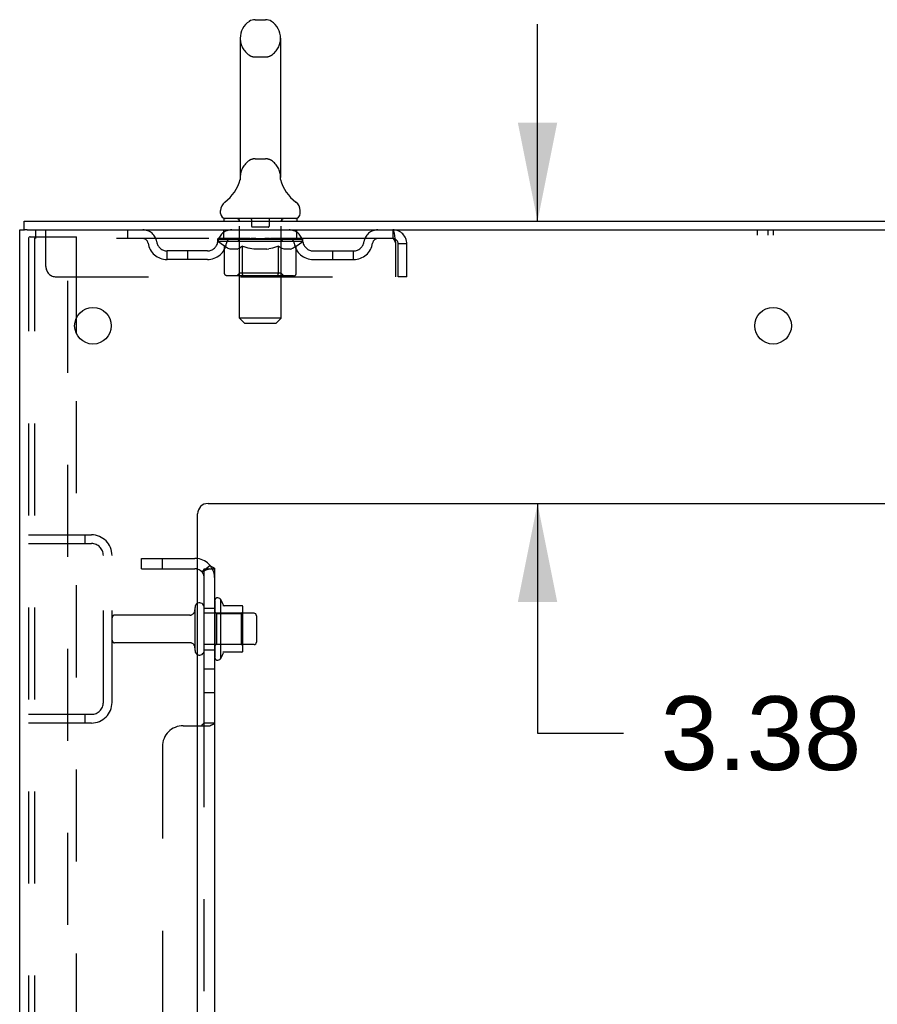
# Model space of a CAD drawing. Header units: inches. Extents: x 0 to 200, y 0 to 129.
# Tile 42 of 98: x 14 to 24, y 73 to 85. Entities that reach past the tile are written whole.
import ezdxf

# ---------------------------------------------------------------- set-up
doc = ezdxf.new("R2010")
doc.units = ezdxf.units.IN
doc.header["$LTSCALE"] = 11
doc.header["$MEASUREMENT"] = 0
doc.linetypes.add('HIDDEN', pattern=[0.2, 0.1, -0.1])
doc.layers.get('0').update_dxf_attribs({"linetype": 'CONTINUOUS'})
for name, color, linetype in [('DEFAULT_2', 8, 'HIDDEN'), ('DIMENSIONS', 7, 'CONTINUOUS'), ('SUBPANEL', 7, 'CONTINUOUS'), ('WITNESSMARKS', 7, 'CONTINUOUS')]:
    doc.layers.add(name, color=color, linetype=linetype)
doc.styles.get("Standard").update_dxf_attribs({"font": 'arial.ttf'})
doc.dimstyles.new('DIMSTYLE_1', dxfattribs={"dimtxt": 0.882353, "dimasz": 1.176471, "dimexe": 0.09, "dimexo": 0.07, "dimgap": 0.0375, "dimtad": 0, "dimtih": 1, "dimtoh": 1, "dimzin": 4, "dimdsep": 46, "dimtxsty": 'Standard', "dimblk": '_FILLED', "dimblk1": '_FILLED', "dimblk2": '_FILLED', "dimcen": 0.09, "dimadec": 3, "dimazin": 1, "dimtfac": 1, "dimtdec": 3, "dimtofl": 0, "dimtmove": 0, "dimatfit": 3, "dimldrblk": '_FILLED', "dimfxl": 0, "dimtolj": 1, "dimtzin": 4, "dimarcsym": 0})

# ---------------------------------------------------------------- blocks, each defined once
blk = doc.blocks.new('_FILLED')
at = {"color": 0, "linetype": 'ByBlock'}
blk.add_solid([(0, 0), (-1, 0.2), (-1, -0.2)], dxfattribs=at)
blk = doc.blocks.new('*D17')
at = {"layer": 'DIMENSIONS', "color": 2, "linetype": 'Continuous'}
for p, q in [((20.422, 82.792), (20.422, 85.145)), ((20.422, 79.417), (20.422, 76.671)), ((20.422, 76.671), (21.451, 76.671))]:
    blk.add_line(p, q, dxfattribs=at)
at = {"layer": 'DIMENSIONS', "color": 2, "linetype": 'Continuous', "xscale": 1.1764705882, "yscale": 1.1764705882, "zscale": 1.1764705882}
for p, rotation in [((20.422, 82.792), 270), ((20.422, 79.417), 90)]:
    blk.add_blockref('_FILLED', p, dxfattribs=dict(at, rotation=rotation))
at = {"layer": 'DIMENSIONS', "color": 2, "linetype": 'Continuous', "insert": (21.892, 77.113), "char_height": 0.8824, "width": 2.39777, "attachment_point": 1, "line_spacing_factor": 0.9}
blk.add_mtext('3.38', dxfattribs=at)

msp = doc.modelspace()

# ---------------------------------------------------------------- linework, layer by layer
at = {"color": 7, "linetype": 'Continuous'}
for p, q in [((17.047, 85.2), (17.174, 85.2)), ((16.869, 84.978), (16.869, 83.315)), ((17.352, 84.978), (17.352, 83.315)), ((16.864, 83.271), (16.863, 83.27)), ((16.867, 83.285), (16.867, 83.285)), ((16.867, 83.285), (16.867, 83.284)), ((16.867, 83.284), (16.867, 83.283)), ((16.869, 83.295), (16.868, 83.294)), ((16.868, 83.294), (16.868, 83.293)), ((16.868, 83.293), (16.868, 83.292)), ((16.868, 83.292), (16.868, 83.291)), ((16.868, 83.291), (16.868, 83.29)), ((16.868, 83.29), (16.868, 83.289)), ((16.868, 83.289), (16.868, 83.288)), ((16.868, 83.288), (16.868, 83.287)), ((16.869, 83.315), (16.869, 83.31)), ((17.352, 83.31), (17.352, 83.315)), ((17.352, 83.309), (17.352, 83.31)), ((17.354, 83.285), (17.354, 83.286)), ((17.358, 83.27), (17.358, 83.271)), ((17.358, 83.27), (17.358, 83.27)), ((16.636, 82.882), (16.636, 82.92)), ((17.586, 82.882), (17.586, 82.92)), ((14.288, 82.688), (14.288, 82.792)), ((16.673, 82.822), (16.673, 82.792)), ((17.548, 82.822), (16.673, 82.822)), ((17.548, 82.822), (17.548, 82.792)), ((14.326, 82.688), (14.292, 82.688)), ((16.635, 78.273), (16.635, 77.561)), ((16.89, 78.195), (16.662, 78.195)), ((16.901, 77.661), (16.901, 78.173)), ((17.035, 78.105), (16.901, 78.105)), ((17.065, 78.075), (17.065, 77.76)), ((17.035, 77.73), (16.901, 77.73)), ((16.89, 77.64), (16.662, 77.64))]:
    msp.add_line(p, q, dxfattribs=at)
at = {"color": 3, "linetype": 'Continuous'}
for p, q in [((14.288, 82.792), (31.989, 82.792)), ((14.236, 14.896), (14.236, 82.688)), ((14.236, 82.688), (14.292, 82.688)), ((14.326, 82.688), (31.989, 82.688)), ((14.915, 81.445), (14.915, 81.639)), ((16.486, 79.417), (28.361, 79.417)), ((16.361, 16.917), (16.361, 79.292))]:
    msp.add_line(p, q, dxfattribs=at)
at = {"color": 7, "linetype": 'Continuous'}
for points in [[(16.868, 83.287), (16.867, 83.286), (16.867, 83.285)], [(16.869, 83.31), (16.869, 83.309), (16.869, 83.308), (16.869, 83.308), (16.869, 83.307), (16.869, 83.306), (16.869, 83.306), (16.869, 83.305), (16.869, 83.304), (16.869, 83.304), (16.869, 83.303), (16.869, 83.302)], [(16.869, 83.302), (16.869, 83.302), (16.869, 83.301), (16.869, 83.301), (16.869, 83.3), (16.869, 83.299), (16.869, 83.299), (16.869, 83.298), (16.869, 83.298), (16.869, 83.297), (16.869, 83.297), (16.869, 83.296), (16.869, 83.296), (16.869, 83.295)], [(17.354, 83.286), (17.354, 83.287), (17.354, 83.288), (17.354, 83.288), (17.353, 83.289), (17.353, 83.289), (17.353, 83.29), (17.353, 83.29), (17.353, 83.291), (17.353, 83.292), (17.353, 83.292), (17.353, 83.293), (17.353, 83.293), (17.353, 83.294), (17.353, 83.294), (17.353, 83.295), (17.353, 83.296), (17.353, 83.296), (17.352, 83.297), (17.352, 83.298), (17.352, 83.298), (17.352, 83.299), (17.352, 83.3), (17.352, 83.3), (17.352, 83.301), (17.352, 83.302), (17.352, 83.302), (17.352, 83.303), (17.352, 83.304), (17.352, 83.304), (17.352, 83.305), (17.352, 83.306), (17.352, 83.307), (17.352, 83.307), (17.352, 83.308), (17.352, 83.309)], [(17.354, 83.283), (17.354, 83.284), (17.354, 83.285)]]:
    msp.add_lwpolyline(points, dxfattribs=at)
at = {"color": 3, "linetype": 'Continuous'}
for centre in [(15.111, 81.542), (23.236, 81.542)]:
    msp.add_circle(centre, 0.219, dxfattribs=at)
at = {"color": 7, "linetype": 'Continuous'}
for centre, radius, start, end in [((17.111, 84.978), 0.241, 123.1848, 180), ((17.047, 85.075), 0.125, 90, 123.1848), ((17.174, 85.075), 0.125, 56.8152, 90), ((17.111, 84.978), 0.241, 0, 56.8152), ((16.387, 83.421), 0.5, 306.7414, 344.6791), ((17.834, 83.421), 0.5, 195.3209, 233.2586), ((16.761, 82.92), 0.125, 126.7414, 180), ((17.461, 82.92), 0.125, 0, 53.2586), ((16.696, 82.882), 0.06, 180, 270), ((17.526, 82.882), 0.06, 270, 360), ((16.603, 78.251), 0.0384, 34.4497, 180), ((16.034, 77.917), 0.698, 23.9679, 30.6631), ((16.385, 78.175), 0.055, 360, 115.9094), ((16.681, 78.205), 0.01, 203.9679, 270), ((16.89, 78.185), 0.01, 5.1938, 90), ((16.759, 78.173), 0.141, 0, 5.2081), ((17.035, 78.075), 0.03, 360, 90), ((17.035, 77.76), 0.03, 270, 0), ((16.385, 77.66), 0.055, 244.0906, 0), ((16.603, 77.583), 0.0384, 180, 325.5503), ((16.034, 77.917), 0.698, 329.3369, 336.0321), ((16.681, 77.63), 0.01, 90, 156.0321), ((16.89, 77.65), 0.01, 270, 354.8062), ((16.759, 77.661), 0.141, 354.7919, 360)]:
    msp.add_arc(centre, radius, start, end, dxfattribs=at)
at = {"color": 3, "linetype": 'Continuous'}
msp.add_arc((16.486, 79.292), 0.125, 90, 180, dxfattribs=at)
at = {"layer": 'DEFAULT_2', "color": 8, "linetype": 'HIDDEN'}
for p, q in [((17.047, 84.755), (17.174, 84.755)), ((17.047, 83.537), (17.174, 83.537)), ((16.863, 83.27), (16.863, 83.27)), ((16.863, 83.27), (16.863, 83.27)), ((16.863, 83.27), (16.863, 83.27)), ((16.867, 83.286), (16.867, 83.286)), ((16.867, 83.285), (16.867, 83.285)), ((16.869, 83.294), (16.868, 83.294)), ((16.868, 83.293), (16.868, 83.293)), ((16.868, 83.292), (16.868, 83.292)), ((16.868, 83.291), (16.868, 83.291)), ((16.868, 83.29), (16.868, 83.29)), ((16.868, 83.289), (16.868, 83.289)), ((16.868, 83.288), (16.868, 83.288)), ((16.868, 83.287), (16.868, 83.287)), ((16.869, 83.309), (16.869, 83.308)), ((16.869, 83.304), (16.869, 83.304)), ((16.869, 83.304), (16.869, 83.304)), ((16.869, 83.303), (16.869, 83.303)), ((16.869, 83.302), (16.869, 83.302)), ((16.869, 83.302), (16.869, 83.302)), ((16.869, 83.301), (16.869, 83.301)), ((16.869, 83.301), (16.869, 83.301)), ((16.869, 83.3), (16.869, 83.3)), ((16.869, 83.299), (16.869, 83.299)), ((16.869, 83.295), (16.869, 83.295)), ((17.352, 83.31), (17.352, 83.31)), ((17.352, 83.306), (17.352, 83.306)), ((17.352, 83.304), (17.352, 83.304)), ((17.352, 83.303), (17.352, 83.303)), ((17.352, 83.301), (17.352, 83.301)), ((17.353, 83.294), (17.353, 83.294)), ((17.354, 83.287), (17.354, 83.287)), ((17.354, 83.286), (17.354, 83.286)), ((16.853, 82.822), (16.853, 82.792)), ((16.862, 81.632), (16.862, 82.792)), ((17.006, 82.812), (17.006, 82.732)), ((17.216, 82.812), (17.216, 82.732)), ((17.36, 81.632), (17.36, 82.792)), ((17.368, 82.822), (17.368, 82.792)), ((14.423, 82.688), (14.423, 82.584)), ((14.548, 82.251), (14.548, 82.688)), ((15.523, 82.688), (15.523, 82.584)), ((16.673, 82.584), (16.673, 82.688)), ((17.206, 82.722), (17.016, 82.722)), ((17.548, 82.584), (17.548, 82.688)), ((18.694, 82.688), (18.694, 82.584)), ((14.34, 82.575), (14.34, 15.01)), ((14.361, 82.605), (14.434, 82.605)), ((14.413, 82.575), (14.413, 15.01)), ((18.694, 82.584), (14.423, 82.584)), ((14.434, 82.605), (14.915, 82.605)), ((14.811, 14.98), (14.811, 82.605)), ((14.915, 81.639), (14.915, 82.605)), ((16.604, 82.547), (16.604, 82.584)), ((16.684, 82.491), (16.604, 82.547)), ((17.617, 82.547), (16.604, 82.547)), ((16.612, 82.579), (16.612, 82.584)), ((16.619, 82.576), (16.619, 82.579)), ((16.619, 82.576), (17.602, 82.576)), ((16.626, 82.576), (16.626, 82.579)), ((16.627, 82.576), (16.627, 82.579)), ((16.635, 82.579), (16.635, 82.584)), ((16.648, 82.576), (16.648, 82.579)), ((16.649, 82.576), (16.649, 82.579)), ((16.672, 82.579), (16.672, 82.584)), ((16.684, 82.576), (16.684, 82.579)), ((16.686, 82.576), (16.686, 82.579)), ((16.849, 82.579), (16.688, 82.579)), ((16.723, 82.579), (16.723, 82.584)), ((16.724, 82.576), (16.724, 82.579)), ((16.725, 82.576), (16.725, 82.579)), ((16.727, 82.576), (16.727, 82.579)), ((16.733, 82.576), (16.733, 82.579)), ((16.733, 82.576), (16.733, 82.579)), ((16.735, 82.576), (16.735, 82.579)), ((16.738, 82.576), (16.738, 82.579)), ((16.742, 82.576), (16.742, 82.579)), ((16.753, 82.576), (16.753, 82.579)), ((16.767, 82.576), (16.767, 82.579)), ((16.768, 82.576), (16.768, 82.581)), ((16.784, 82.576), (16.784, 82.579)), ((16.784, 82.576), (16.784, 82.579)), ((16.785, 82.579), (16.785, 82.584)), ((16.793, 82.576), (16.793, 82.579)), ((16.796, 82.576), (16.796, 82.579)), ((16.804, 82.576), (16.804, 82.579)), ((16.813, 82.576), (16.813, 82.582)), ((16.825, 82.576), (16.825, 82.579)), ((16.828, 82.576), (16.828, 82.579)), ((16.849, 82.576), (16.849, 82.579)), ((16.903, 82.579), (16.853, 82.579)), ((16.858, 82.579), (16.858, 82.584)), ((16.861, 82.17), (16.861, 82.544)), ((16.863, 82.576), (16.863, 82.579)), ((16.867, 82.576), (16.867, 82.579)), ((16.871, 82.576), (16.871, 82.583)), ((16.875, 82.576), (16.875, 82.579)), ((16.884, 82.576), (16.884, 82.579)), ((16.903, 82.576), (16.903, 82.579)), ((16.963, 82.579), (16.915, 82.579)), ((16.932, 82.576), (16.932, 82.579)), ((16.937, 82.579), (16.937, 82.584)), ((16.94, 82.576), (16.94, 82.579)), ((16.942, 82.576), (16.942, 82.583)), ((16.945, 82.576), (16.945, 82.579)), ((16.95, 82.576), (16.95, 82.579)), ((16.963, 82.576), (16.963, 82.579)), ((17.027, 82.579), (16.984, 82.579)), ((16.994, 82.576), (16.994, 82.579)), ((17.019, 82.579), (17.111, 82.584)), ((17.023, 82.579), (17.023, 82.584)), ((17.023, 82.579), (17.023, 82.584)), ((17.023, 82.584), (17.023, 82.584)), ((17.023, 82.576), (17.023, 82.579)), ((17.026, 82.576), (17.026, 82.579)), ((17.027, 82.576), (17.027, 82.579)), ((17.027, 82.576), (17.027, 82.579)), ((17.094, 82.579), (17.055, 82.579)), ((17.06, 82.576), (17.06, 82.579)), ((17.094, 82.576), (17.094, 82.579)), ((17.109, 82.579), (17.108, 82.579)), ((17.108, 82.576), (17.108, 82.579)), ((17.109, 82.576), (17.109, 82.579)), ((17.111, 82.579), (17.111, 82.584)), ((17.111, 82.584), (17.202, 82.579)), ((17.113, 82.576), (17.113, 82.579)), ((17.113, 82.576), (17.113, 82.579)), ((17.113, 82.579), (17.113, 82.579)), ((17.127, 82.576), (17.127, 82.579)), ((17.127, 82.579), (17.166, 82.579)), ((17.161, 82.576), (17.161, 82.579)), ((17.194, 82.576), (17.194, 82.579)), ((17.194, 82.576), (17.194, 82.579)), ((17.194, 82.579), (17.238, 82.579)), ((17.195, 82.576), (17.195, 82.579)), ((17.198, 82.579), (17.198, 82.584)), ((17.198, 82.584), (17.199, 82.584)), ((17.198, 82.576), (17.198, 82.579)), ((17.199, 82.579), (17.199, 82.584)), ((17.227, 82.576), (17.227, 82.579)), ((17.259, 82.576), (17.259, 82.579)), ((17.259, 82.579), (17.306, 82.579)), ((17.271, 82.576), (17.271, 82.579)), ((17.277, 82.576), (17.277, 82.579)), ((17.279, 82.576), (17.279, 82.583)), ((17.281, 82.576), (17.281, 82.579)), ((17.284, 82.579), (17.284, 82.584)), ((17.29, 82.576), (17.29, 82.579)), ((17.318, 82.576), (17.318, 82.579)), ((17.318, 82.579), (17.368, 82.579)), ((17.338, 82.576), (17.338, 82.579)), ((17.346, 82.576), (17.346, 82.579)), ((17.35, 82.576), (17.35, 82.583)), ((17.355, 82.576), (17.355, 82.579)), ((17.358, 82.576), (17.358, 82.579)), ((17.361, 82.17), (17.361, 82.544)), ((17.364, 82.579), (17.364, 82.584)), ((17.372, 82.576), (17.372, 82.579)), ((17.372, 82.579), (17.617, 82.579)), ((17.394, 82.576), (17.394, 82.579)), ((17.396, 82.576), (17.396, 82.579)), ((17.409, 82.576), (17.409, 82.582)), ((17.418, 82.576), (17.418, 82.579)), ((17.425, 82.576), (17.425, 82.579)), ((17.428, 82.576), (17.428, 82.579)), ((17.436, 82.579), (17.436, 82.584)), ((17.437, 82.576), (17.437, 82.579)), ((17.437, 82.576), (17.437, 82.579)), ((17.453, 82.576), (17.453, 82.581)), ((17.454, 82.576), (17.454, 82.579)), ((17.468, 82.576), (17.468, 82.579)), ((17.48, 82.576), (17.48, 82.579)), ((17.483, 82.576), (17.483, 82.579)), ((17.486, 82.576), (17.486, 82.579)), ((17.489, 82.576), (17.489, 82.579)), ((17.489, 82.576), (17.489, 82.579)), ((17.494, 82.576), (17.494, 82.579)), ((17.497, 82.576), (17.497, 82.579)), ((17.497, 82.576), (17.497, 82.579)), ((17.498, 82.579), (17.498, 82.584)), ((17.52, 82.581), (17.616, 82.582)), ((17.52, 82.579), (17.52, 82.581)), ((17.535, 82.576), (17.535, 82.579)), ((17.537, 82.576), (17.537, 82.579)), ((17.539, 82.492), (17.617, 82.547)), ((17.549, 82.579), (17.549, 82.584)), ((17.572, 82.576), (17.572, 82.579)), ((17.573, 82.576), (17.573, 82.579)), ((17.586, 82.579), (17.586, 82.584)), ((17.594, 82.576), (17.594, 82.579)), ((17.595, 82.576), (17.595, 82.579)), ((17.602, 82.576), (17.602, 82.579)), ((17.609, 82.579), (17.609, 82.584)), ((17.616, 82.579), (17.616, 82.582)), ((17.617, 82.547), (17.617, 82.579)), ((18.696, 82.584), (18.694, 82.584)), ((18.727, 82.521), (18.727, 82.126)), ((18.757, 82.126), (18.757, 82.521)), ((18.861, 82.521), (18.757, 82.521)), ((18.861, 82.126), (18.861, 82.521)), ((15.996, 82.333), (15.996, 82.437)), ((16.479, 82.437), (15.996, 82.437)), ((16.246, 82.333), (16.246, 82.437)), ((16.684, 82.167), (16.684, 82.491)), ((16.684, 82.491), (16.695, 82.484)), ((16.706, 82.477), (16.695, 82.484)), ((16.717, 82.471), (16.706, 82.477)), ((16.728, 82.466), (16.717, 82.471)), ((16.738, 82.461), (16.727, 82.466)), ((16.749, 82.458), (16.738, 82.461)), ((16.832, 82.458), (16.749, 82.458)), ((16.832, 82.458), (16.843, 82.461)), ((16.854, 82.466), (16.843, 82.461)), ((16.864, 82.471), (16.853, 82.466)), ((16.875, 82.477), (16.864, 82.471)), ((16.886, 82.484), (16.875, 82.477)), ((16.898, 82.491), (16.886, 82.484)), ((16.898, 82.167), (16.898, 82.491)), ((16.898, 82.491), (16.921, 82.484)), ((16.943, 82.477), (16.92, 82.484)), ((16.966, 82.471), (16.943, 82.477)), ((16.988, 82.466), (16.965, 82.471)), ((17.01, 82.461), (16.987, 82.466)), ((17.031, 82.458), (17.009, 82.461)), ((17.19, 82.458), (17.031, 82.458)), ((17.19, 82.458), (17.212, 82.461)), ((17.234, 82.466), (17.212, 82.461)), ((17.257, 82.471), (17.234, 82.466)), ((17.279, 82.477), (17.257, 82.471)), ((17.302, 82.484), (17.279, 82.477)), ((17.326, 82.492), (17.302, 82.484)), ((17.326, 82.167), (17.326, 82.492)), ((17.326, 82.492), (17.337, 82.484)), ((17.349, 82.477), (17.337, 82.484)), ((17.361, 82.471), (17.349, 82.477)), ((17.372, 82.466), (17.36, 82.471)), ((17.383, 82.461), (17.372, 82.466)), ((17.395, 82.458), (17.383, 82.461)), ((17.47, 82.458), (17.395, 82.458)), ((17.47, 82.458), (17.481, 82.461)), ((17.493, 82.466), (17.481, 82.461)), ((17.504, 82.471), (17.493, 82.466)), ((17.516, 82.477), (17.504, 82.471)), ((17.528, 82.485), (17.516, 82.477)), ((17.539, 82.492), (17.527, 82.484)), ((17.539, 82.167), (17.539, 82.492)), ((17.742, 82.437), (18.225, 82.437)), ((17.975, 82.333), (17.975, 82.437)), ((18.225, 82.333), (18.225, 82.437)), ((16.479, 82.333), (15.996, 82.333)), ((17.742, 82.333), (18.225, 82.333)), ((16.861, 82.17), (16.829, 82.138)), ((17.361, 82.17), (16.861, 82.17)), ((17.361, 82.17), (17.392, 82.138)), ((14.673, 82.126), (18.727, 82.126)), ((17.505, 82.138), (16.718, 82.138)), ((16.907, 82.141), (16.905, 82.143)), ((16.911, 82.139), (16.909, 82.14)), ((16.913, 82.138), (16.911, 82.139)), ((16.915, 82.138), (16.913, 82.138)), ((18.861, 82.126), (18.757, 82.126)), ((16.922, 81.572), (16.862, 81.632)), ((17.36, 81.632), (16.862, 81.632)), ((16.922, 81.572), (17.3, 81.572)), ((17.3, 81.572), (17.36, 81.632)), ((14.915, 68.539), (14.915, 81.445)), ((14.34, 79.042), (15.093, 79.042)), ((15.012, 79.042), (15.012, 78.938)), ((14.34, 78.938), (15.093, 78.938)), ((15.236, 77.039), (15.236, 78.796)), ((15.34, 77.039), (15.34, 78.796)), ((16.33, 77.66), (16.33, 78.175)), ((16.44, 77.66), (16.44, 78.175)), ((16.565, 78.251), (16.565, 77.583)), ((16.267, 78.082), (15.37, 78.082)), ((16.901, 78.105), (16.44, 78.105)), ((16.585, 78.101), (16.565, 78.121)), ((16.585, 78.101), (16.585, 77.734)), ((16.585, 78.101), (16.881, 78.101)), ((16.881, 78.101), (16.901, 78.121)), ((16.881, 78.101), (16.881, 77.734)), ((16.267, 77.752), (15.37, 77.752)), ((16.901, 77.73), (16.44, 77.73)), ((16.585, 77.734), (16.565, 77.714)), ((16.585, 77.734), (16.881, 77.734)), ((16.881, 77.734), (16.901, 77.714)), ((15.093, 76.896), (14.34, 76.896)), ((15.012, 76.896), (15.012, 76.792)), ((15.093, 76.792), (14.34, 76.792))]:
    msp.add_line(p, q, dxfattribs=at)
for points in [[(17.354, 83.284), (17.354, 83.285), (17.354, 83.285)], [(18.694, 82.688), (18.696, 82.687), (18.698, 82.684), (18.701, 82.679), (18.703, 82.672), (18.705, 82.662), (18.708, 82.652), (18.71, 82.639), (18.712, 82.625), (18.715, 82.61), (18.717, 82.594), (18.72, 82.576), (18.722, 82.558), (18.724, 82.54), (18.727, 82.521)], [(14.361, 82.605), (14.355, 82.603), (14.35, 82.601), (14.346, 82.596), (14.342, 82.59), (14.34, 82.583), (14.34, 82.575)], [(14.434, 82.605), (14.429, 82.603), (14.424, 82.601), (14.419, 82.596), (14.416, 82.59), (14.414, 82.583), (14.413, 82.575)], [(18.696, 82.584), (18.698, 82.582), (18.701, 82.581), (18.703, 82.578), (18.705, 82.574), (18.708, 82.57), (18.71, 82.566), (18.712, 82.56), (18.715, 82.555), (18.717, 82.548), (18.72, 82.542), (18.722, 82.535), (18.724, 82.528), (18.727, 82.521)], [(16.718, 82.138), (16.714, 82.138), (16.71, 82.139), (16.706, 82.14), (16.702, 82.141), (16.698, 82.143), (16.695, 82.146), (16.692, 82.148), (16.689, 82.152), (16.687, 82.155), (16.685, 82.159), (16.684, 82.163), (16.684, 82.167)], [(16.898, 82.159), (16.898, 82.163), (16.898, 82.167)], [(16.899, 82.155), (16.898, 82.159), (16.898, 82.163), (16.898, 82.167)], [(16.909, 82.14), (16.907, 82.141), (16.905, 82.143), (16.903, 82.146), (16.902, 82.148), (16.9, 82.152), (16.899, 82.155)], [(16.903, 82.146), (16.902, 82.148), (16.9, 82.152)], [(17.308, 82.138), (17.31, 82.138), (17.312, 82.139), (17.315, 82.14), (17.316, 82.141), (17.318, 82.143), (17.32, 82.146), (17.322, 82.148), (17.323, 82.152), (17.324, 82.155), (17.325, 82.159), (17.325, 82.163), (17.326, 82.167)], [(17.505, 82.138), (17.509, 82.138), (17.513, 82.139), (17.517, 82.14), (17.521, 82.141), (17.525, 82.143), (17.528, 82.146), (17.532, 82.148), (17.534, 82.152), (17.536, 82.155), (17.538, 82.159), (17.539, 82.163), (17.539, 82.167)]]:
    msp.add_lwpolyline(points, dxfattribs=at)
for centre, radius, start, end in [((17.111, 84.978), 0.241, 180, 236.8152), ((17.111, 84.978), 0.241, 303.1848, 360), ((17.047, 84.88), 0.125, 236.8152, 270), ((17.174, 84.88), 0.125, 270, 303.1848), ((17.111, 83.315), 0.241, 123.1848, 180), ((17.047, 83.412), 0.125, 90, 123.1848), ((17.174, 83.412), 0.125, 56.8152, 90), ((17.111, 83.315), 0.241, 0, 56.8152), ((16.832, 82.792), 0.03, 0, 90), ((16.996, 82.812), 0.01, 0, 90), ((17.226, 82.812), 0.01, 90, 180), ((17.39, 82.792), 0.03, 90, 180), ((15.707, 82.521), 0.167, 8.0716, 90), ((16.768, 82.521), 0.167, 90, 171.9284), ((17.016, 82.732), 0.01, 180, 270), ((17.206, 82.732), 0.01, 270, 360), ((17.453, 82.521), 0.167, 8.0716, 90), ((18.514, 82.521), 0.167, 90, 171.9284), ((18.694, 82.521), 0.167, 0, 90), ((15.707, 82.522), 0.0625, 7.9863, 90), ((15.996, 82.562), 0.229, 187.9863, 270), ((15.996, 82.562), 0.125, 188.0716, 270), ((16.479, 82.562), 0.125, 270, 351.9284), ((16.479, 82.562), 0.229, 270, 352.0137), ((16.768, 82.522), 0.0625, 90, 172.0137), ((16.829, 82.544), 0.0318, 0, 90), ((17.392, 82.544), 0.0318, 90, 180), ((17.454, 82.522), 0.0625, 7.9863, 90), ((17.742, 82.562), 0.229, 187.9863, 270), ((17.742, 82.562), 0.125, 188.0716, 270), ((18.225, 82.562), 0.125, 270, 351.9284), ((18.225, 82.562), 0.229, 270, 352.0137), ((18.514, 82.522), 0.0625, 90, 172.0137), ((18.694, 82.521), 0.063, 0, 90), ((14.673, 82.251), 0.125, 180, 270), ((15.093, 78.796), 0.246, 0, 90), ((15.093, 78.796), 0.142, 0, 90), ((16.385, 78.175), 0.055, 115.9094, 180), ((15.37, 78.052), 0.03, 90, 180), ((16.267, 78.145), 0.0625, 270, 360), ((15.37, 77.782), 0.03, 180, 270), ((16.267, 77.69), 0.0625, 0, 90), ((16.385, 77.66), 0.055, 180, 244.0906), ((15.093, 77.039), 0.246, 270, 360), ((15.093, 77.039), 0.142, 270, 360)]:
    msp.add_arc(centre, radius, start, end, dxfattribs=at)
for centre, major_axis, ratio, start_param, end_param in [((17.111, 82.584), (0.506, 0.005), 0.05963, 2.96643, 3.140963), ((16.589, 82.575), (0.158, 0), 0.060556, 0.430652, 1.470503), ((17.111, 82.584), (0.506, 0), 0.060556, -3.141593, -2.96706), ((16.589, 82.569), (0.158, 0.002), 0.05963, 1.376596, 1.469874), ((17.111, 82.584), (0.506, 0.011), 0.05688, 2.791345, 2.965878), ((16.569, 82.575), (0.158, 0.002), 0.05963, 0.25549, 1.295341), ((16.624, 82.575), (0.158, -0.002), 0.05963, 0.605815, 1.645666), ((17.111, 82.584), (0.506, -0.005), 0.05963, -2.96643, -2.791898), ((16.624, 82.569), (0.158, 0), 0.060556, 1.551758, 1.645036), ((16.569, 82.569), (0.158, 0.003), 0.05688, 1.20151, 1.294789), ((16.625, 82.571), (0.131, 0.001), 0.05963, 1.065228, 1.614276), ((16.609, 82.571), (0.131, 0.003), 0.05688, 0.890143, 1.43919), ((16.655, 82.571), (0.131, 0), 0.060556, 1.240391, 1.789438), ((17.111, 82.584), (0.506, 0.015), 0.052395, 2.616403, 2.790936), ((16.566, 82.575), (0.158, 0.003), 0.05688, 0.080405, 1.120256), ((16.674, 82.575), (0.158, -0.003), 0.05688, 0.7809, 1.820751), ((17.111, 82.584), (0.506, -0.011), 0.05688, -2.791345, -2.616812), ((16.674, 82.569), (0.158, -0.002), 0.05963, 1.72692, 1.820198), ((16.566, 82.569), (0.158, 0.005), 0.052395, 1.026568, 1.119847), ((16.609, 82.571), (0.131, 0.004), 0.052395, 0.715201, 1.264248), ((16.7, 82.571), (0.131, -0.001), 0.05963, 1.415553, 1.9646), ((17.111, 82.584), (0.506, 0.02), 0.046319, 2.441654, 2.616187), ((16.737, 82.575), (0.158, -0.005), 0.052395, 0.955842, 1.995693), ((17.111, 82.584), (0.506, -0.015), 0.052395, -2.616403, -2.44187), ((16.58, 82.575), (0.158, 0.005), 0.052395, -0.094537, 0.945314), ((16.737, 82.569), (0.158, -0.003), 0.05688, 1.902006, 1.995284), ((16.58, 82.569), (0.158, 0.006), 0.046319, 0.851819, 0.945098), ((16.623, 82.571), (0.131, 0.005), 0.046319, 0.540452, 1.089499), ((16.757, 82.571), (0.131, -0.003), 0.05688, 1.590638, 2.139686), ((17.111, 82.584), (0.506, 0.024), 0.038841, 2.267123, 2.441656), ((16.812, 82.575), (0.158, -0.006), 0.046319, 1.130591, 2.170442), ((16.609, 82.575), (0.158, 0.006), 0.046319, -0.269286, 0.770565), ((17.111, 82.584), (0.506, -0.02), 0.046319, -2.441654, -2.267121), ((16.812, 82.569), (0.158, -0.005), 0.052395, 2.076947, 2.170226), ((16.609, 82.569), (0.158, 0.007), 0.038841, 0.677289, 0.770567), ((16.653, 82.571), (0.131, 0.006), 0.038841, 0.365921, 0.914969), ((16.824, 82.571), (0.131, -0.004), 0.052395, 1.76558, 2.314627), ((17.111, 82.584), (0.506, 0.027), 0.030195, 2.09281, 2.267343), ((16.896, 82.575), (0.158, -0.007), 0.038841, 1.305122, 2.344973), ((16.654, 82.575), (0.158, 0.007), 0.038841, -0.443817, 0.596034), ((17.111, 82.584), (0.506, -0.024), 0.038841, -2.267123, -2.092591), ((16.896, 82.569), (0.158, -0.006), 0.046319, 2.251696, 2.344975), ((16.654, 82.569), (0.158, 0.008), 0.030195, 0.502975, 0.596254), ((16.696, 82.571), (0.131, 0.007), 0.030195, 0.191608, 0.740655), ((16.901, 82.571), (0.131, -0.005), 0.046319, 1.940329, 2.489376), ((16.713, 82.575), (0.158, 0.008), 0.030195, -0.61813, 0.421721), ((17.111, 82.584), (0.506, 0.029), 0.020645, 1.918687, 2.09322), ((16.986, 82.575), (0.158, -0.008), 0.030195, 1.479435, 2.519286), ((17.111, 82.584), (0.506, -0.027), 0.030195, -2.09281, -1.918277), ((16.986, 82.569), (0.158, -0.007), 0.038841, 2.426227, 2.519505), ((16.713, 82.569), (0.158, 0.009), 0.020645, 0.328852, 0.422131), ((16.752, 82.571), (0.131, 0.007), 0.020645, 0.017485, 0.566532), ((16.983, 82.571), (0.131, -0.006), 0.038841, 2.11486, 2.663907), ((16.784, 82.575), (0.158, 0.009), 0.020645, -0.792253, 0.247598), ((17.111, 82.584), (0.506, 0.03), 0.010478, 1.744704, 1.919237), ((17.08, 82.575), (0.158, -0.009), 0.020645, 1.653558, 2.693409), ((17.111, 82.584), (0.506, -0.029), 0.020645, -1.918687, -1.744154), ((17.08, 82.569), (0.158, -0.008), 0.030195, 2.60054, 2.693819), ((16.784, 82.569), (0.158, 0.009), 0.010478, 0.154869, 0.248148), ((16.819, 82.571), (0.131, 0.008), 0.010478, 6.126688, 6.675735), ((17.07, 82.571), (0.131, -0.007), 0.030195, 2.289173, 2.83822), ((16.865, 82.575), (0.158, 0.009), 0.010478, -0.966236, -0.000846), ((17.175, 82.575), (0.158, -0.009), 0.010478, 1.827541, 2.867392), ((17.111, 82.584), (0.506, -0.03), 0.010478, -1.744704, -1.570171), ((17.175, 82.569), (0.158, -0.009), 0.020645, 2.774664, 2.867942), ((17.158, 82.571), (0.131, -0.007), 0.020645, 2.463296, 3.012344), ((17.046, 82.575), (0.158, 0.009), 0.010478, 0.274201, 1.314052), ((16.977, 82.571), (0.131, 0.008), 0.010478, -0.000483, 0.504314), ((16.953, 82.569), (0.158, 0.009), 0.010478, 0.099668, 0.192946), ((17.111, 82.584), (0.506, 0.03), 0.010478, -1.571421, -1.396888), ((17.268, 82.569), (0.158, -0.009), 0.010478, 2.948646, 3.041925), ((17.244, 82.571), (0.131, -0.008), 0.010478, 2.637279, 3.142076), ((17.141, 82.575), (0.158, 0.009), 0.020645, 0.448184, 1.488034), ((17.064, 82.571), (0.131, 0.007), 0.020645, 0.129249, 0.678296), ((17.046, 82.569), (0.158, 0.009), 0.020645, 0.273651, 0.366929), ((17.356, 82.575), (0.158, -0.009), 0.010478, -3.140747, -2.175357), ((17.111, 82.584), (0.506, 0.029), 0.020645, -1.397439, -1.222906), ((17.111, 82.584), (0.506, -0.03), 0.010478, 1.222355, 1.396888), ((17.235, 82.575), (0.158, 0.008), 0.030195, 0.622307, 1.662158), ((17.151, 82.571), (0.131, 0.007), 0.030195, 0.303372, 0.852419), ((17.402, 82.571), (0.131, -0.008), 0.010478, 2.749043, 3.29809), ((17.437, 82.575), (0.158, -0.009), 0.020645, 2.893995, 3.933846), ((17.141, 82.569), (0.158, 0.008), 0.030195, 0.447774, 0.541052), ((17.437, 82.569), (0.158, -0.009), 0.010478, 2.893445, 2.986723), ((17.111, 82.584), (0.506, 0.027), 0.030195, -1.223315, -1.048783), ((17.111, 82.584), (0.506, -0.029), 0.020645, 1.048373, 1.222906), ((17.325, 82.575), (0.158, 0.007), 0.038841, 0.79662, 1.836471), ((17.238, 82.571), (0.131, 0.006), 0.038841, 0.477686, 1.026733), ((17.469, 82.571), (0.131, -0.007), 0.020645, 2.57506, 3.124108), ((17.409, 82.575), (0.158, 0.006), 0.046319, 0.971151, 2.011002), ((17.508, 82.575), (0.158, -0.008), 0.030195, 2.719872, 3.759723), ((17.235, 82.569), (0.158, 0.007), 0.038841, 0.622087, 0.715366), ((17.508, 82.569), (0.158, -0.009), 0.020645, 2.719462, 2.812741), ((17.111, 82.584), (0.506, 0.024), 0.038841, -1.049002, -0.874469), ((17.111, 82.584), (0.506, -0.027), 0.030195, 0.87425, 1.048783), ((17.321, 82.571), (0.131, 0.005), 0.046319, 0.652216, 1.201263), ((17.484, 82.575), (0.158, 0.005), 0.052395, 1.1459, 2.185751), ((17.525, 82.571), (0.131, -0.007), 0.030195, 2.400937, 2.949985), ((17.567, 82.575), (0.158, -0.007), 0.038841, 2.545558, 3.585409), ((17.397, 82.571), (0.131, 0.004), 0.052395, 0.826965, 1.376012), ((17.325, 82.569), (0.158, 0.006), 0.046319, 0.796618, 0.889896), ((17.567, 82.569), (0.158, -0.008), 0.030195, 2.545339, 2.638617), ((17.547, 82.575), (0.158, 0.003), 0.05688, 1.320842, 2.360692), ((17.111, 82.584), (0.506, 0.02), 0.046319, -0.874471, -0.699939), ((17.111, 82.584), (0.506, -0.024), 0.038841, 0.699936, 0.874469), ((17.612, 82.575), (0.158, -0.006), 0.046319, 2.371028, 3.410879), ((17.568, 82.571), (0.131, -0.006), 0.038841, 2.226624, 2.775671), ((17.597, 82.575), (0.158, 0.002), 0.05963, 1.495927, 2.535778), ((17.465, 82.571), (0.131, 0.003), 0.05688, 1.001907, 1.550954), ((17.642, 82.575), (0.158, -0.005), 0.052395, 2.196279, 3.23613), ((17.598, 82.571), (0.131, -0.005), 0.046319, 2.052093, 2.601141), ((17.409, 82.569), (0.158, 0.005), 0.052395, 0.971367, 1.064645), ((17.633, 82.575), (0.158, 0), 0.060556, 2.364024, 2.71094), ((17.612, 82.569), (0.158, -0.007), 0.038841, 2.371026, 2.464304), ((17.655, 82.575), (0.158, -0.003), 0.05688, 2.021337, 3.061188), ((17.111, 82.584), (0.506, 0.015), 0.052395, -0.699723, -0.52519), ((17.111, 82.584), (0.506, -0.02), 0.046319, 0.525406, 0.699939), ((17.652, 82.575), (0.158, -0.002), 0.05963, 1.846251, 2.886102), ((17.522, 82.571), (0.131, 0.001), 0.05963, 1.176993, 1.72604), ((17.613, 82.571), (0.131, -0.004), 0.052395, 1.877344, 2.426392), ((17.566, 82.571), (0.131, 0), 0.060556, 1.352155, 1.901202), ((17.612, 82.571), (0.131, -0.003), 0.05688, 1.702402, 2.25145), ((17.596, 82.571), (0.131, -0.001), 0.05963, 1.527317, 2.076364), ((17.484, 82.569), (0.158, 0.003), 0.05688, 1.146309, 1.239587), ((17.642, 82.569), (0.158, -0.006), 0.046319, 2.196495, 2.289773), ((17.111, 82.584), (0.506, 0.011), 0.05688, -0.524781, -0.350248), ((17.111, 82.584), (0.506, -0.015), 0.052395, 0.350657, 0.52519), ((17.633, 82.569), (0.158, -0.002), 0.05963, 1.764997, 1.971333), ((17.547, 82.569), (0.158, 0.002), 0.05963, 1.321394, 1.414673), ((17.655, 82.569), (0.158, -0.005), 0.052395, 2.021746, 2.115024), ((17.111, 82.584), (0.506, 0.005), 0.05963, -0.349695, -0.175162), ((17.111, 82.584), (0.506, -0.011), 0.05688, 0.175715, 0.350248), ((17.597, 82.569), (0.158, 0), 0.060556, 1.496556, 1.589835), ((17.652, 82.569), (0.158, -0.003), 0.05688, 1.846804, 1.940083), ((17.111, 82.584), (0.506, -0.005), 0.05963, 6.27665, 6.458348), ((17.111, 82.584), (0.506, 0), 0.060556, -0.174533, -0.058352)]:
    msp.add_ellipse(centre, major_axis=major_axis, ratio=ratio, start_param=start_param, end_param=end_param, dxfattribs=at)
at = {"layer": 'SUBPANEL', "color": 8, "linetype": 'HIDDEN'}
for p, q in [((15.69, 78.636), (15.69, 78.761)), ((15.69, 78.761), (16.328, 78.761)), ((15.94, 78.636), (15.94, 78.761)), ((15.69, 78.636), (16.328, 78.636)), ((16.464, 78.636), (16.414, 78.595)), ((16.44, 78.167), (16.565, 78.167)), ((16.44, 77.667), (16.565, 77.667)), ((16.44, 77.439), (16.565, 77.439)), ((16.44, 77.158), (16.565, 77.158)), ((16.19, 76.761), (16.361, 76.761)), ((16.414, 76.766), (16.414, 76.768)), ((16.439, 76.795), (16.44, 76.796)), ((16.44, 20.788), (16.44, 76.796)), ((16.511, 76.761), (16.513, 76.762)), ((15.94, 76.511), (15.94, 72.636))]:
    msp.add_line(p, q, dxfattribs=at)
at = {"layer": 'SUBPANEL', "color": 7, "linetype": 'Continuous'}
for p, q in [((16.44, 76.796), (16.44, 78.636)), ((16.44, 78.636), (16.565, 78.636)), ((16.511, 78.674), (16.464, 78.636)), ((16.44, 76.796), (16.565, 76.796))]:
    msp.add_line(p, q, dxfattribs=at)
at = {"layer": 'SUBPANEL', "color": 3, "linetype": 'Continuous'}
for p, q in [((16.565, 18.948), (16.565, 78.636)), ((16.361, 76.761), (16.511, 76.761))]:
    msp.add_line(p, q, dxfattribs=at)
at = {"layer": 'SUBPANEL', "color": 7, "linetype": 'Continuous'}
for points in [[(16.422, 78.608), (16.425, 78.612), (16.427, 78.614), (16.429, 78.616), (16.431, 78.619), (16.433, 78.621)], [(16.433, 78.621), (16.435, 78.623), (16.436, 78.626), (16.437, 78.628)], [(16.414, 78.595), (16.414, 78.596), (16.414, 78.596), (16.414, 78.597), (16.414, 78.598), (16.414, 78.599), (16.415, 78.6), (16.416, 78.602), (16.417, 78.603), (16.418, 78.605), (16.42, 78.607), (16.422, 78.608)], [(16.414, 76.761), (16.414, 76.763), (16.414, 76.764), (16.414, 76.766), (16.414, 76.768), (16.414, 76.769), (16.415, 76.771), (16.416, 76.772), (16.417, 76.774), (16.418, 76.775), (16.42, 76.777), (16.422, 76.778), (16.423, 76.779), (16.425, 76.781)], [(16.425, 76.781), (16.429, 76.783), (16.431, 76.785), (16.433, 76.786), (16.435, 76.787), (16.436, 76.789), (16.437, 76.79), (16.438, 76.792), (16.439, 76.793), (16.439, 76.795), (16.44, 76.796)]]:
    msp.add_lwpolyline(points, dxfattribs=at)
at = {"layer": 'SUBPANEL', "color": 8, "linetype": 'HIDDEN'}
for points in [[(16.436, 78.613), (16.436, 78.613), (16.436, 78.613), (16.436, 78.613), (16.436, 78.613), (16.436, 78.613), (16.437, 78.614), (16.437, 78.614), (16.438, 78.614), (16.438, 78.614), (16.439, 78.615), (16.439, 78.615), (16.44, 78.615), (16.441, 78.616), (16.441, 78.616), (16.442, 78.616), (16.442, 78.617), (16.443, 78.617), (16.444, 78.617), (16.444, 78.618), (16.445, 78.618), (16.446, 78.618), (16.446, 78.619), (16.447, 78.619), (16.448, 78.62), (16.449, 78.62), (16.449, 78.62), (16.45, 78.621), (16.451, 78.621), (16.452, 78.621), (16.452, 78.622), (16.453, 78.622), (16.454, 78.622), (16.455, 78.623), (16.456, 78.623), (16.456, 78.623), (16.457, 78.624), (16.458, 78.624), (16.459, 78.624), (16.46, 78.625), (16.461, 78.625), (16.462, 78.626), (16.463, 78.626), (16.463, 78.626), (16.464, 78.627), (16.465, 78.627), (16.466, 78.627), (16.467, 78.628), (16.468, 78.628), (16.47, 78.628), (16.471, 78.629), (16.472, 78.629), (16.473, 78.63), (16.474, 78.63), (16.475, 78.63), (16.476, 78.631), (16.477, 78.631), (16.478, 78.631), (16.479, 78.632), (16.48, 78.632), (16.481, 78.632), (16.482, 78.632), (16.483, 78.633), (16.484, 78.633), (16.485, 78.633), (16.486, 78.633), (16.487, 78.634), (16.488, 78.634), (16.489, 78.634), (16.49, 78.634), (16.491, 78.634), (16.492, 78.635), (16.493, 78.635), (16.494, 78.635), (16.494, 78.635), (16.495, 78.635), (16.496, 78.635), (16.497, 78.636), (16.498, 78.636), (16.498, 78.636), (16.499, 78.636), (16.499, 78.636), (16.499, 78.636)], [(16.437, 78.628), (16.438, 78.63), (16.439, 78.632), (16.439, 78.634), (16.44, 78.636)], [(16.499, 78.636), (16.499, 78.636), (16.499, 78.636), (16.499, 78.636), (16.499, 78.636), (16.499, 78.636), (16.499, 78.636), (16.498, 78.636), (16.498, 78.636), (16.497, 78.636), (16.497, 78.636), (16.496, 78.636)], [(16.439, 78.616), (16.439, 78.615), (16.438, 78.615), (16.438, 78.615), (16.438, 78.614), (16.437, 78.614), (16.437, 78.614), (16.436, 78.613), (16.436, 78.613), (16.436, 78.613), (16.436, 78.613), (16.436, 78.613), (16.436, 78.613)], [(16.414, 76.769), (16.415, 76.771), (16.416, 76.772), (16.417, 76.774), (16.418, 76.775), (16.42, 76.777), (16.422, 76.778), (16.423, 76.779)], [(16.414, 76.761), (16.414, 76.763), (16.414, 76.764), (16.414, 76.766)], [(16.433, 76.786), (16.435, 76.787), (16.436, 76.789)], [(16.436, 76.789), (16.437, 76.79), (16.438, 76.792), (16.439, 76.793), (16.439, 76.795)], [(16.515, 76.764), (16.518, 76.766), (16.521, 76.767)], [(16.552, 76.781), (16.554, 76.783), (16.557, 76.784), (16.559, 76.786), (16.561, 76.788), (16.563, 76.79), (16.564, 76.792)], [(16.564, 76.793), (16.565, 76.795), (16.565, 76.796)]]:
    msp.add_lwpolyline(points, dxfattribs=at)
at = {"layer": 'SUBPANEL', "color": 3, "linetype": 'Continuous'}
for points in [[(16.511, 78.674), (16.513, 78.672), (16.515, 78.67), (16.518, 78.668), (16.521, 78.666), (16.524, 78.664), (16.528, 78.662), (16.531, 78.661), (16.535, 78.659)], [(16.535, 78.659), (16.542, 78.656), (16.545, 78.654), (16.549, 78.653), (16.552, 78.651), (16.554, 78.65), (16.557, 78.648), (16.559, 78.646), (16.561, 78.644), (16.563, 78.642), (16.564, 78.641), (16.564, 78.639), (16.565, 78.637), (16.565, 78.636)], [(16.511, 76.761), (16.513, 76.762), (16.515, 76.764), (16.518, 76.766), (16.521, 76.767), (16.524, 76.769), (16.528, 76.77), (16.531, 76.772), (16.538, 76.775)], [(16.538, 76.775), (16.542, 76.776), (16.545, 76.778), (16.549, 76.779), (16.552, 76.781), (16.554, 76.783), (16.557, 76.784), (16.559, 76.786), (16.561, 76.788), (16.563, 76.79), (16.564, 76.792), (16.564, 76.793), (16.565, 76.795), (16.565, 76.796)]]:
    msp.add_lwpolyline(points, dxfattribs=at)
at = {"layer": 'SUBPANEL', "color": 8, "linetype": 'HIDDEN'}
for centre, radius, start, end in [((16.328, 78.524), 0.237, 81.9942, 90), ((16.328, 78.524), 0.112, 72.8564, 90), ((16.328, 78.524), 0.237, 0, 39.4342), ((16.19, 76.511), 0.25, 90, 180)]:
    msp.add_arc(centre, radius, start, end, dxfattribs=at)
at = {"layer": 'SUBPANEL', "color": 3, "linetype": 'Continuous'}
msp.add_arc((16.328, 78.524), 0.237, 39.4342, 81.9942, dxfattribs=at)
at = {"layer": 'SUBPANEL', "color": 7, "linetype": 'Continuous'}
msp.add_arc((16.328, 78.524), 0.112, 0, 72.8564, dxfattribs=at)
at = {"layer": 'WITNESSMARKS', "color": 40, "linetype": 'Continuous'}
for p, q in [((23.048, 82.688), (23.048, 82.626)), ((23.173, 82.688), (23.173, 82.626)), ((23.236, 82.688), (23.236, 82.626))]:
    msp.add_line(p, q, dxfattribs=at)

# ---------------------------------------------------------------- dimensions: what is measured, and where the dimension line sits
at = {"layer": 'DIMENSIONS', "color": 2, "linetype": 'Continuous'}
dim = msp.add_linear_dim(base=(20.4216135, 79.417044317), p1=(14.34761861, 82.792044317), p2=(16.48561861, 79.417044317), angle=270, dimstyle='DIMSTYLE_1', dxfattribs=at)
dim.commit()
dim.dimension.update_dxf_attribs({"geometry": '*D17', "text_midpoint": (23.088301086, 76.666478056), "dimtype": 160})

doc.saveas('drawing.dxf')
